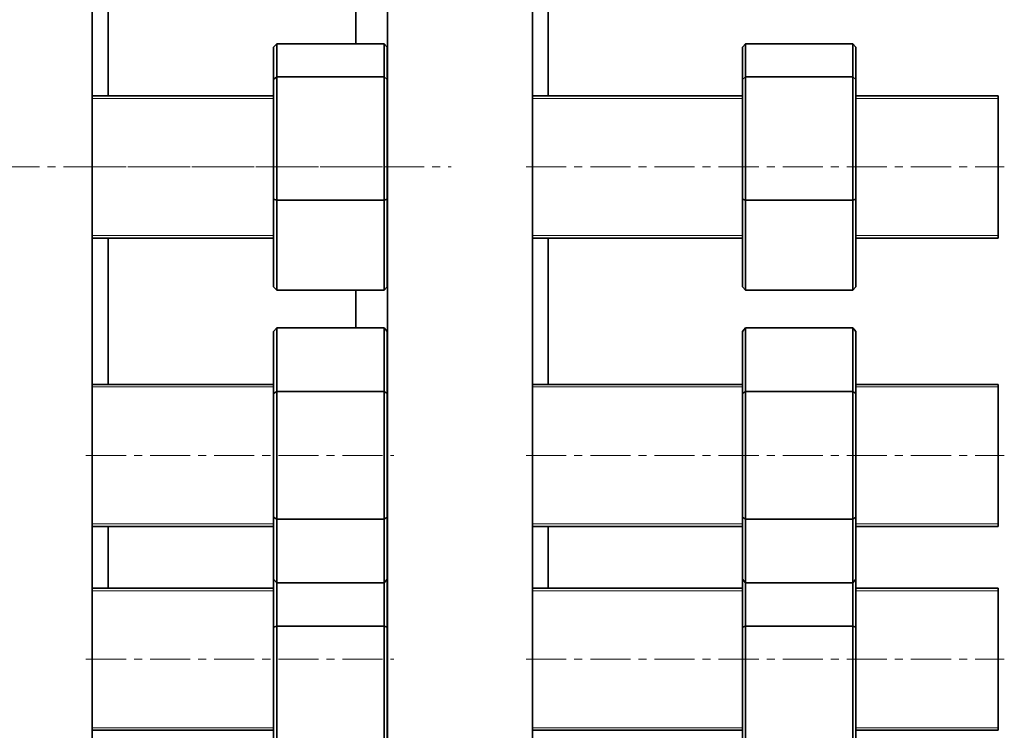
# Model space of a CAD drawing. Header units: millimetres. Extents: x -533 to 1342, y 1 to 1202.
# Tile 3 of 7: x -202 to 110, y 180 to 405. Entities that reach past the tile are written whole.
import ezdxf

# ---------------------------------------------------------------- set-up
doc = ezdxf.new("R2010")
doc.units = ezdxf.units.MM
doc.linetypes.add('CENTERX2', pattern=[20.32, 12.7, -2.54, 2.54, -2.54])
doc.layers.add('NOTE', color=7, linetype='Continuous')

msp = doc.modelspace()

# ---------------------------------------------------------------- linework, layer by layer
at = {"color": 7, "linetype": 'Continuous', "lineweight": 35}
for p, q in [((-179.19, 117.11), (-179.19, 659.61)), ((-85.69, 117.11), (-85.69, 659.61)), ((-39.69, 117.11), (-39.69, 659.61)), ((-174.19, 380.77), (-174.19, 447.68)), ((-34.69, 380.77), (-34.69, 447.68)), ((-95.69, 397.31), (-95.69, 435.18)), ((-120.74, 397.31), (-121.74, 396.19)), ((-120.74, 397.31), (-120.74, 386.85)), ((-86.74, 397.31), (-120.74, 397.31)), ((-86.74, 386.85), (-86.74, 397.31)), ((-85.74, 396.19), (-86.74, 397.31)), ((27.81, 397.31), (26.81, 396.19)), ((27.81, 397.31), (27.81, 386.85)), ((61.81, 397.31), (27.81, 397.31)), ((61.81, 386.85), (61.81, 397.31)), ((62.81, 396.19), (61.81, 397.31)), ((-121.74, 386.03), (-121.74, 396.19)), ((-85.74, 396.19), (-85.74, 386.03)), ((26.81, 386.03), (26.81, 396.19)), ((62.81, 396.19), (62.81, 386.03)), ((-121.74, 386.03), (-120.74, 386.85)), ((-121.74, 348.11), (-121.74, 386.03)), ((-120.74, 386.85), (-120.74, 347.81)), ((-86.74, 386.85), (-120.74, 386.85)), ((-86.74, 347.81), (-86.74, 386.85)), ((-85.74, 386.03), (-86.74, 386.85)), ((-85.74, 386.03), (-85.74, 348.11)), ((26.81, 386.03), (27.81, 386.85)), ((26.81, 348.11), (26.81, 386.03)), ((27.81, 386.85), (27.81, 347.81)), ((61.81, 386.85), (27.81, 386.85)), ((61.81, 347.81), (61.81, 386.85)), ((62.81, 386.03), (61.81, 386.85)), ((62.81, 386.03), (62.81, 348.11)), ((-121.74, 380.77), (-179.19, 380.77)), ((-85.69, 380.77), (-85.74, 380.77)), ((26.81, 380.77), (-39.69, 380.77)), ((107.81, 380.77), (62.81, 380.77)), ((107.81, 335.77), (107.81, 380.77)), ((-121.74, 348.11), (-120.74, 347.81)), ((-121.74, 320.35), (-121.74, 348.11)), ((-120.74, 347.81), (-120.74, 319.23)), ((-86.74, 347.81), (-120.74, 347.81)), ((-86.74, 347.81), (-85.74, 348.11)), ((-86.74, 319.23), (-86.74, 347.81)), ((-85.74, 348.11), (-85.74, 320.35)), ((26.81, 348.11), (27.81, 347.81)), ((26.81, 320.35), (26.81, 348.11)), ((61.81, 347.81), (27.81, 347.81)), ((27.81, 347.81), (27.81, 319.23)), ((61.81, 347.81), (62.81, 348.11)), ((61.81, 319.23), (61.81, 347.81)), ((62.81, 348.11), (62.81, 320.35)), ((-179.19, 335.77), (-121.74, 335.77)), ((-174.19, 289.4), (-174.19, 335.77)), ((-85.74, 335.77), (-85.69, 335.77)), ((-39.69, 335.77), (26.81, 335.77)), ((-34.69, 289.4), (-34.69, 335.77)), ((62.81, 335.77), (107.81, 335.77)), ((-121.74, 320.35), (-120.74, 319.23)), ((-86.74, 319.23), (-120.74, 319.23)), ((-95.69, 307.31), (-95.69, 319.23)), ((-86.74, 319.23), (-85.74, 320.35)), ((26.81, 320.35), (27.81, 319.23)), ((61.81, 319.23), (27.81, 319.23)), ((61.81, 319.23), (62.81, 320.35)), ((-120.74, 307.31), (-121.74, 306.16)), ((-121.74, 286.53), (-121.74, 306.16)), ((-120.74, 307.31), (-120.74, 287.11)), ((-86.74, 307.31), (-120.74, 307.31)), ((-86.74, 287.11), (-86.74, 307.31)), ((-85.74, 306.16), (-86.74, 307.31)), ((-85.74, 306.16), (-85.74, 286.53)), ((27.81, 307.31), (26.81, 306.16)), ((26.81, 286.53), (26.81, 306.16)), ((27.81, 307.31), (27.81, 287.11)), ((61.81, 307.31), (27.81, 307.31)), ((61.81, 287.11), (61.81, 307.31)), ((62.81, 306.16), (61.81, 307.31)), ((62.81, 306.16), (62.81, 286.53)), ((-121.74, 289.4), (-179.19, 289.4)), ((-121.74, 286.53), (-120.74, 287.11)), ((-120.74, 287.11), (-120.74, 246.69)), ((-86.74, 287.11), (-120.74, 287.11)), ((-86.74, 246.69), (-86.74, 287.11)), ((-85.74, 286.53), (-86.74, 287.11)), ((-85.69, 289.4), (-85.74, 289.4)), ((26.81, 289.4), (-39.69, 289.4)), ((26.81, 286.53), (27.81, 287.11)), ((27.81, 287.11), (27.81, 246.69)), ((61.81, 287.11), (27.81, 287.11)), ((61.81, 246.69), (61.81, 287.11)), ((62.81, 286.53), (61.81, 287.11)), ((107.81, 289.4), (62.81, 289.4)), ((107.81, 244.4), (107.81, 289.4)), ((-121.74, 247.27), (-121.74, 286.53)), ((-85.74, 286.53), (-85.74, 247.27)), ((26.81, 247.27), (26.81, 286.53)), ((62.81, 286.53), (62.81, 247.27)), ((-121.74, 227.64), (-121.74, 247.27)), ((-121.74, 247.27), (-120.74, 246.69)), ((-86.74, 246.69), (-120.74, 246.69)), ((-120.74, 246.69), (-120.74, 226.48)), ((-86.74, 246.69), (-85.74, 247.27)), ((-86.74, 226.48), (-86.74, 246.69)), ((-85.74, 247.27), (-85.74, 227.64)), ((26.81, 227.64), (26.81, 247.27)), ((26.81, 247.27), (27.81, 246.69)), ((61.81, 246.69), (27.81, 246.69)), ((27.81, 246.69), (27.81, 226.48)), ((61.81, 246.69), (62.81, 247.27)), ((61.81, 226.48), (61.81, 246.69)), ((62.81, 247.27), (62.81, 227.64)), ((-179.19, 244.4), (-121.74, 244.4)), ((-174.19, 224.79), (-174.19, 244.4)), ((-85.74, 244.4), (-85.69, 244.4)), ((-39.69, 244.4), (26.81, 244.4)), ((-34.69, 224.79), (-34.69, 244.4)), ((62.81, 244.4), (107.81, 244.4)), ((-121.74, 224.79), (-179.19, 224.79)), ((-121.74, 227.64), (-120.74, 226.48)), ((-121.74, 212.45), (-121.74, 227.64)), ((-86.74, 226.48), (-120.74, 226.48)), ((-120.74, 226.48), (-120.74, 212.75)), ((-86.74, 226.48), (-85.74, 227.64)), ((-86.74, 212.75), (-86.74, 226.48)), ((-85.74, 227.64), (-85.74, 212.45)), ((-85.69, 224.79), (-85.74, 224.79)), ((26.81, 224.79), (-39.69, 224.79)), ((26.81, 227.64), (27.81, 226.48)), ((26.81, 212.45), (26.81, 227.64)), ((61.81, 226.48), (27.81, 226.48)), ((27.81, 226.48), (27.81, 212.75)), ((61.81, 226.48), (62.81, 227.64)), ((61.81, 212.75), (61.81, 226.48)), ((62.81, 227.64), (62.81, 212.45)), ((107.81, 224.79), (62.81, 224.79)), ((107.81, 179.79), (107.81, 224.79)), ((-121.74, 212.45), (-120.74, 212.75)), ((-121.74, 174.53), (-121.74, 212.45)), ((-120.74, 212.75), (-120.74, 173.71)), ((-86.74, 212.75), (-120.74, 212.75)), ((-86.74, 173.71), (-86.74, 212.75)), ((-85.74, 212.45), (-86.74, 212.75)), ((-85.74, 212.45), (-85.74, 174.53)), ((26.81, 212.45), (27.81, 212.75)), ((26.81, 174.53), (26.81, 212.45)), ((27.81, 212.75), (27.81, 173.71)), ((61.81, 212.75), (27.81, 212.75)), ((61.81, 173.71), (61.81, 212.75)), ((62.81, 212.45), (61.81, 212.75)), ((62.81, 212.45), (62.81, 174.53)), ((-179.19, 179.79), (-121.74, 179.79)), ((-85.74, 179.79), (-85.69, 179.79)), ((-39.69, 179.79), (26.81, 179.79)), ((62.81, 179.79), (107.81, 179.79))]:
    msp.add_line(p, q, dxfattribs=at)
at = {"color": 7, "linetype": 'Continuous', "lineweight": 18}
for p, q in [((-121.74, 379.94), (-179.19, 379.94)), ((-85.69, 379.94), (-85.74, 379.94)), ((26.81, 379.94), (-39.69, 379.94)), ((107.81, 379.94), (62.81, 379.94)), ((-179.19, 336.6), (-121.74, 336.6)), ((-85.74, 336.6), (-85.69, 336.6)), ((-39.69, 336.6), (26.81, 336.6)), ((62.81, 336.6), (107.81, 336.6)), ((-121.74, 288.57), (-179.19, 288.57)), ((-85.69, 288.57), (-85.74, 288.57)), ((26.81, 288.57), (-39.69, 288.57)), ((107.81, 288.57), (62.81, 288.57)), ((-179.19, 245.23), (-121.74, 245.23)), ((-85.74, 245.23), (-85.69, 245.23)), ((-39.69, 245.23), (26.81, 245.23)), ((62.81, 245.23), (107.81, 245.23)), ((-121.74, 223.96), (-179.19, 223.96)), ((-85.69, 223.96), (-85.74, 223.96)), ((26.81, 223.96), (-39.69, 223.96)), ((107.81, 223.96), (62.81, 223.96)), ((-179.19, 180.62), (-121.74, 180.62)), ((-85.74, 180.62), (-85.69, 180.62)), ((-39.69, 180.62), (26.81, 180.62)), ((62.81, 180.62), (107.81, 180.62))]:
    msp.add_line(p, q, dxfattribs=at)
at = {"layer": 'NOTE', "linetype": 'CENTERX2', "lineweight": 18}
for p, q in [((-452.46, 358.27), (-65.51, 358.27)), ((-181.19, 358.27), (-83.69, 358.27)), ((-41.69, 358.27), (109.81, 358.27)), ((-181.19, 266.9), (-83.69, 266.9)), ((-41.69, 266.9), (109.81, 266.9)), ((-181.19, 202.29), (-83.69, 202.29)), ((-41.69, 202.29), (109.81, 202.29))]:
    msp.add_line(p, q, dxfattribs=at)

doc.saveas('drawing.dxf')
